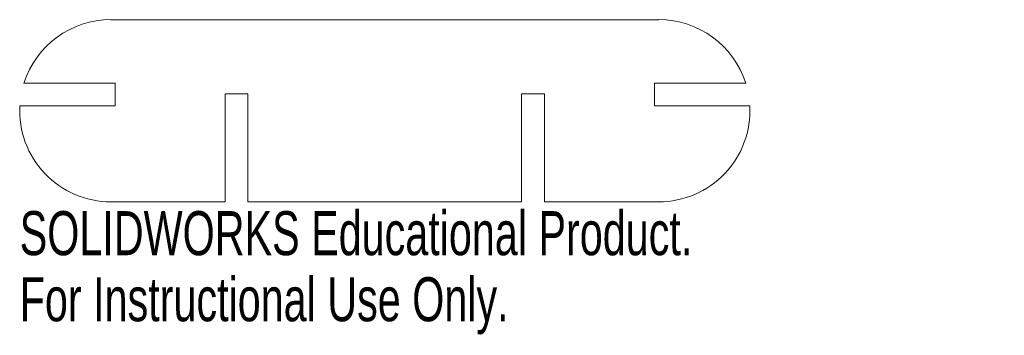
# Model space of a CAD drawing. Header units: millimetres. Extents: x -40 to 68, y -26 to 8.
import ezdxf

# ---------------------------------------------------------------- set-up
doc = ezdxf.new("R2010")
doc.units = ezdxf.units.MM
doc.styles.add('SLDTEXTSTYLE0', font='TXT', dxfattribs={"width": 0.7})

msp = doc.modelspace()

# ---------------------------------------------------------------- linework, layer by layer
at = {"color": 7, "linetype": 'Continuous', "lineweight": 15}
for p, q in [((30, 8.22), (-30, 8.22)), ((-39.53, 1.25), (-29.53, 1.25)), ((-29.53, 1.25), (-29.53, -1.25)), ((29.53, 1.25), (39.53, 1.25)), ((29.53, -1.25), (29.53, 1.25)), ((-17.49, 0.1), (-14.99, 0.1)), ((-17.49, -11.78), (-17.49, 0.1)), ((-14.99, 0.1), (-14.99, -11.78)), ((14.99, 0.1), (17.49, 0.1)), ((14.99, -11.78), (14.99, 0.1)), ((17.49, 0.1), (17.49, -11.78)), ((-29.53, -1.25), (-39.99, -1.25)), ((39.99, -1.25), (29.53, -1.25)), ((-30, -11.78), (-17.49, -11.78)), ((-14.99, -11.78), (14.99, -11.78)), ((17.49, -11.78), (30, -11.78))]:
    msp.add_line(p, q, dxfattribs=at)
for centre, start, end in [((-30, -1.77), 90, 162.3922), ((30, -1.77), 17.6078, 90), ((-30, -1.77), 176.9906, 270), ((30, -1.77), 270, 3.0094)]:
    msp.add_arc(centre, 10, start, end, dxfattribs=at)

# ---------------------------------------------------------------- texts
at = {"color": 7, "linetype": 'Continuous', "char_height": 4.8336, "attachment_point": 1, "style": 'SLDTEXTSTYLE0'}
for s, insert in [('SOLIDWORKS Educational Product.', (-40, -12.79)), ('For Instructional Use Only.', (-40, -20.04))]:
    msp.add_mtext(s, dxfattribs=dict(at, insert=insert))

doc.saveas('drawing.dxf')
